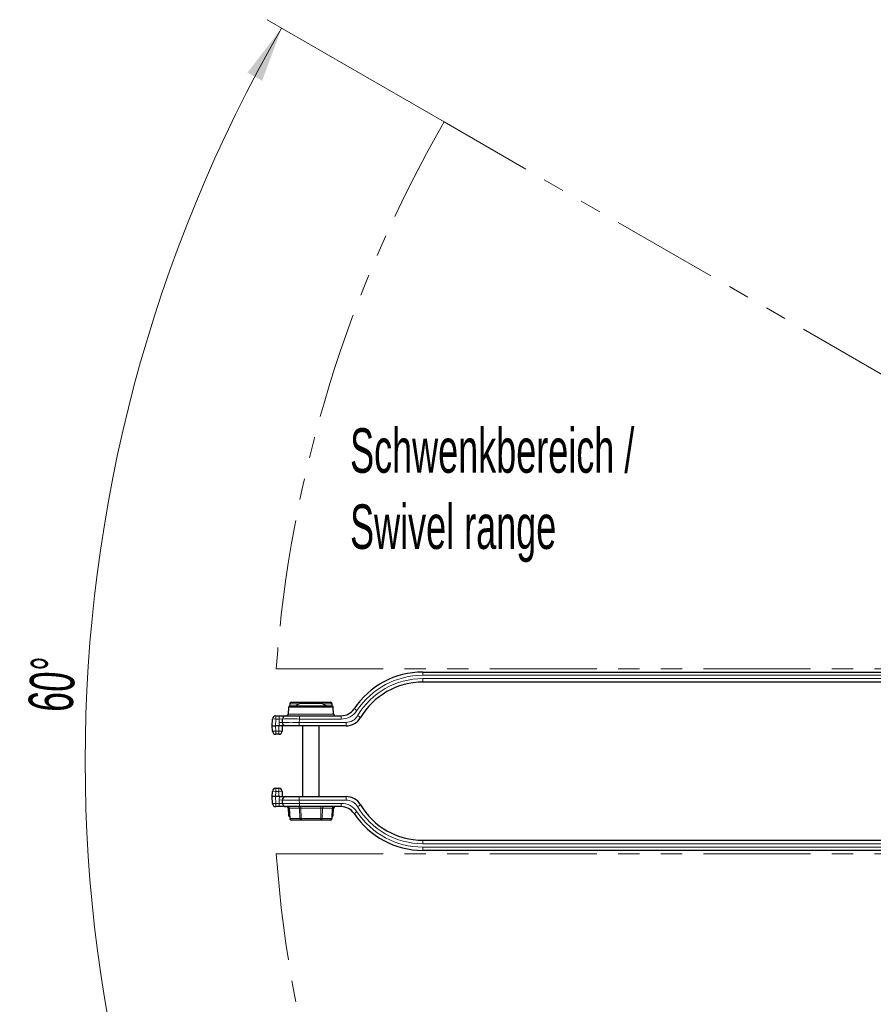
# Model space of a CAD drawing. Header units: millimetres. Extents: x 0 to 4205, y 0 to 2970.
# Tile 9 of 28: x 1890 to 2144, y 303 to 596. Entities that reach past the tile are written whole.
import ezdxf

# ---------------------------------------------------------------- set-up
doc = ezdxf.new("R2010")
doc.units = ezdxf.units.MM
doc.header["$LTSCALE"] = 5
doc.linetypes.add('PHANTOM', pattern=[12.7, 6.35, -1.27, 1.27, -1.27, 1.27, -1.27])
doc.styles.add('SLDTEXTSTYLE0', font='TXT', dxfattribs={"width": 0.605})
doc.dimstyles.new('SLDDIMSTYLE4', dxfattribs={"dimtxt": 12.841593, "dimasz": 16.5, "dimexe": 0, "dimexo": 0.0625, "dimgap": 3.210398, "dimtad": 1, "dimdec": 4, "dimlfac": 5, "dimzin": 12, "dimdsep": 46, "dimtxsty": 'SLDTEXTSTYLE0', "dimsah": 1, "dimcen": 0.09, "dimadec": 3, "dimazin": 3, "dimtfac": 1, "dimtdec": 1, "dimtofl": 0, "dimtmove": 0, "dimatfit": 3, "dimfxl": 0, "dimfrac": 2, "dimtolj": 1, "dimtzin": 12, "dimarcsym": 0})
doc.dimstyles.new('SLDDIMSTYLE5', dxfattribs={"dimtxt": 12.841593, "dimasz": 16.5, "dimexe": 0, "dimexo": 0.0625, "dimgap": 3.210398, "dimtad": 1, "dimdec": 1, "dimrnd": 1e-09, "dimzin": 12, "dimdsep": 46, "dimtxsty": 'SLDTEXTSTYLE0', "dimsah": 1, "dimcen": 0, "dimadec": 0, "dimazin": 3, "dimtfac": 1, "dimtdec": 1, "dimtofl": 0, "dimtmove": 0, "dimatfit": 3, "dimfxl": 0, "dimfrac": 2, "dimtolj": 1, "dimtzin": 12, "dimarcsym": 0})

# ---------------------------------------------------------------- blocks, each defined once
blk = doc.blocks.new('_D_10')
at = {"color": 7, "linetype": 'Continuous', "lineweight": 0}
for p, q in [((2016.56, 565.54), (1963.92, 595.93)), ((2016.56, 185.54), (1963.92, 155.15))]:
    blk.add_line(p, q, dxfattribs=at)
at = {"color": 7, "linetype": 'Continuous', "lineweight": 18}
blk.add_arc((2345.65, 375.54), 435.78, 150, 210, dxfattribs=at)
for points in [[(1968.25, 593.43), (1958.09, 580.2), (1962.46, 577.78)], [(1968.25, 157.65), (1962.46, 173.31), (1958.09, 170.89)]]:
    blk.add_solid(points, dxfattribs=at)
at = {"color": 7, "linetype": 'Continuous', "lineweight": 18, "insert": (1892.88, 390.71), "char_height": 13.229, "attachment_point": 1, "rotation": 86.3954, "style": 'SLDTEXTSTYLE0'}
blk.add_mtext('60°', dxfattribs=at)
blk = doc.blocks.new('_D_11')
at = {"color": 7, "linetype": 'Continuous', "lineweight": 0}
for p, q in [((2071.15, 112.78), (2345.65, 375.54)), ((2127.23, 197.75), (2130.42, 200.8)), ((2130.42, 200.8), (2144.05, 186.56)), ((2144.05, 186.56), (2140.87, 183.51)), ((2113.07, 184.2), (2109.89, 181.15)), ((2109.89, 181.15), (2123.53, 166.9)), ((2123.53, 166.9), (2126.71, 169.95))]:
    blk.add_line(p, q, dxfattribs=at)
at = {"color": 7, "linetype": 'Continuous', "lineweight": 18}
blk.add_arc((2345.65, 375.54), 380, 210, 224.5022, dxfattribs=at)
blk.add_solid([(2071.15, 112.78), (2084.79, 122.38), (2081.34, 125.99)], dxfattribs=at)
at = {"color": 7, "linetype": 'Continuous', "lineweight": 18, "char_height": 13.229, "attachment_point": 1, "rotation": 43.7484, "style": 'SLDTEXTSTYLE0'}
for s, insert in [('R380', (2091.11, 190.85)), ('15', (2114.92, 182.27))]:
    blk.add_mtext(s, dxfattribs=dict(at, insert=insert))

msp = doc.modelspace()

# ---------------------------------------------------------------- linework, layer by layer
at = {"color": 7, "linetype": 'PHANTOM', "lineweight": 18}
for p, q in [((2315.773074, 392.793276), (2016.561311, 565.543272)), ((1966.647308, 403.043278), (2294.019554, 403.043278)), ((1966.647308, 348.043271), (2294.019554, 348.043271))]:
    msp.add_line(p, q, dxfattribs=at)
at = {"color": 7, "linetype": 'Continuous', "lineweight": 25}
for p, q in [((2010.20221, 402.043261), (2243.699703, 402.043261)), ((2243.699703, 399.04327), (2010.20221, 399.04327)), ((1970.646124, 392.563411), (1970.624041, 392.015435)), ((1971.145731, 393.043288), (1974.048328, 393.043288)), ((1973.820757, 392.743268), (1980.081122, 392.743268)), ((1974.048328, 393.043288), (1979.853552, 393.043288)), ((1979.853552, 393.043288), (1982.756179, 393.043288)), ((1983.277869, 392.015435), (1983.255755, 392.563411)), ((1970.288854, 391.560712), (1970.217805, 389.525839)), ((1970.78855, 392.043271), (1983.11333, 392.043271)), ((1983.684104, 389.525839), (1983.613025, 391.560712)), ((1965.450954, 386.043288), (1965.522002, 388.078161)), ((1966.521394, 389.04328), (1967.522632, 389.04328)), ((1967.522632, 389.04328), (1969.521415, 389.04328)), ((1968.487095, 387.078174), (1968.522023, 388.078161)), ((1969.521415, 389.04328), (1973.518979, 389.04328)), ((1973.518979, 389.04328), (1985.945534, 389.04328)), ((1965.450954, 386.043288), (1966.450345, 386.043288)), ((1965.504538, 384.508379), (1965.450954, 386.043288)), ((1967.451554, 386.043288), (1966.450345, 386.043288)), ((1967.397969, 383.543261), (1966.503929, 383.543261)), ((1967.734736, 386.043288), (1967.451554, 386.043288)), ((1969.486486, 386.043288), (1967.734736, 386.043288)), ((1968.450945, 386.043288), (1968.39736, 384.508379)), ((1973.484051, 386.043288), (1969.486486, 386.043288)), ((1987.396251, 386.043288), (1973.484051, 386.043288)), ((1974.450957, 386.043288), (1974.450957, 365.043261)), ((1979.450952, 365.043261), (1979.450952, 386.043288)), ((1965.450954, 365.043261), (1965.504538, 366.57817)), ((1966.503929, 367.543288), (1967.397969, 367.543288)), ((1968.39736, 366.57817), (1968.450945, 365.043261)), ((1966.450345, 365.043261), (1965.450954, 365.043261)), ((1965.522002, 363.008388), (1965.450954, 365.043261)), ((1967.451554, 365.043261), (1966.450345, 365.043261)), ((1967.734736, 365.043261), (1967.451554, 365.043261)), ((1967.734736, 365.043261), (1969.486486, 365.043261)), ((1968.522023, 363.008388), (1968.487095, 364.008375)), ((1969.486486, 365.043261), (1973.484051, 365.043261)), ((1973.484051, 365.043261), (1987.396251, 365.043261)), ((1967.522632, 362.04327), (1966.521394, 362.04327)), ((1969.521415, 362.04327), (1967.522632, 362.04327)), ((1973.518979, 362.04327), (1969.521415, 362.04327)), ((1970.217805, 361.56071), (1970.288854, 359.525838)), ((1970.523547, 361.563422), (1970.646124, 358.523138)), ((1985.945534, 362.04327), (1973.518979, 362.04327)), ((1983.255755, 358.523138), (1983.378362, 361.563422)), ((1983.613025, 359.525838), (1983.684104, 361.56071)), ((1974.048328, 358.043261), (1971.145731, 358.043261)), ((1979.853552, 358.043261), (1974.048328, 358.043261)), ((1982.756179, 358.043261), (1979.853552, 358.043261)), ((2010.20221, 352.043279), (2243.699703, 352.043279)), ((2243.699703, 349.043288), (2010.20221, 349.043288))]:
    msp.add_line(p, q, dxfattribs=at)
at = {"color": 8, "linetype": 'Continuous', "lineweight": 18}
for p, q in [((2010.20221, 401.078173), (2010.20221, 402.043261)), ((2243.699703, 401.078173), (2010.20221, 401.078173)), ((2010.20221, 400.078185), (2243.699703, 400.078185)), ((2010.20221, 399.04327), (2010.20221, 400.078185)), ((1970.712971, 392.560728), (1970.691722, 392.033823)), ((1973.422121, 392.560728), (1970.712971, 392.560728)), ((1974.048328, 393.043288), (1974.048328, 392.743268)), ((1979.853552, 393.043288), (1979.853552, 392.743268)), ((1983.188938, 392.560728), (1980.479788, 392.560728)), ((1983.210158, 392.033823), (1983.188938, 392.560728)), ((1970.217805, 389.525839), (1983.684104, 389.525839)), ((1983.613025, 391.560712), (1970.288854, 391.560712)), ((1966.521394, 388.078161), (1966.450345, 386.043288)), ((1966.521394, 388.078161), (1966.521394, 389.04328)), ((1967.522632, 388.078161), (1966.521394, 388.078161)), ((1967.487704, 387.078174), (1967.522632, 388.078161)), ((1967.522632, 388.078161), (1967.522632, 389.04328)), ((1973.518979, 388.078161), (1973.484051, 387.078174)), ((1973.484051, 386.043288), (1973.484051, 387.078174)), ((1973.484051, 387.078174), (1987.396251, 387.078174)), ((1973.518979, 388.078161), (1973.518979, 389.04328)), ((1985.945534, 388.078161), (1973.518979, 388.078161)), ((1985.945534, 388.078161), (1985.945534, 389.04328)), ((1987.396251, 386.043288), (1987.396251, 387.078174)), ((1966.450345, 386.043288), (1966.503929, 384.508379)), ((1966.503929, 384.508379), (1967.397969, 384.508379)), ((1966.503929, 383.543261), (1966.503929, 384.508379)), ((1967.397969, 384.508379), (1967.451554, 386.043288)), ((1967.397969, 383.543261), (1967.397969, 384.508379)), ((1966.503929, 366.57817), (1966.450345, 365.043261)), ((1966.503929, 366.57817), (1966.503929, 367.543288)), ((1967.397969, 366.57817), (1966.503929, 366.57817)), ((1967.397969, 366.57817), (1967.397969, 367.543288)), ((1967.451554, 365.043261), (1967.397969, 366.57817)), ((1966.450345, 365.043261), (1966.521394, 363.008388)), ((1966.521394, 363.008388), (1967.522632, 363.008388)), ((1966.521394, 362.04327), (1966.521394, 363.008388)), ((1967.522632, 363.008388), (1967.487704, 364.008375)), ((1967.522632, 362.04327), (1967.522632, 363.008388)), ((1973.484051, 365.043261), (1973.484051, 364.008375)), ((1987.396251, 364.008375), (1973.484051, 364.008375)), ((1973.484051, 364.008375), (1973.518979, 363.008388)), ((1973.518979, 363.008388), (1985.945534, 363.008388)), ((1973.518979, 362.04327), (1973.518979, 363.008388)), ((1985.945534, 362.04327), (1985.945534, 363.008388)), ((1987.396251, 365.043261), (1987.396251, 364.008375)), ((1970.523637, 361.56071), (1970.217805, 361.56071)), ((1973.554414, 361.56071), (1970.590603, 361.56071)), ((1970.590603, 361.56071), (1970.712971, 358.525821)), ((1973.615598, 358.525821), (1973.554414, 361.56071)), ((1973.987144, 362.04327), (1973.987144, 361.56071)), ((1979.914736, 361.56071), (1973.987144, 361.56071)), ((1973.987144, 361.56071), (1974.048328, 358.525821)), ((1979.853552, 358.525821), (1979.914736, 361.56071)), ((1979.914736, 362.04327), (1979.914736, 361.56071)), ((1980.347496, 361.56071), (1980.286311, 358.525821)), ((1983.311307, 361.56071), (1980.347496, 361.56071)), ((1983.188938, 358.525821), (1983.311307, 361.56071)), ((1983.684104, 361.56071), (1983.378243, 361.56071)), ((1970.288854, 359.525838), (1970.605712, 359.525838)), ((1970.712971, 358.525821), (1973.615598, 358.525821)), ((1974.048328, 358.525821), (1979.853552, 358.525821)), ((1974.048328, 358.525821), (1974.048328, 358.043261)), ((1979.853552, 358.525821), (1979.853552, 358.043261)), ((1980.286311, 358.525821), (1983.188938, 358.525821)), ((1983.296197, 359.525838), (1983.613025, 359.525838)), ((2010.20221, 352.043279), (2010.20221, 351.008364)), ((2243.699703, 351.008364), (2010.20221, 351.008364)), ((2010.20221, 350.008377), (2243.699703, 350.008377)), ((2010.20221, 349.043288), (2010.20221, 350.008377))]:
    msp.add_line(p, q, dxfattribs=at)
at = {"color": 8, "linetype": 'Continuous', "lineweight": 18, "flags": 128}
for points in [[(1983.188938, 392.560728), (1983.217787, 392.561891), (1983.238768, 392.562725), (1983.251493, 392.563262), (1983.255755, 392.563411)], [(1970.590603, 361.56071), (1970.548045, 361.562439), (1970.526289, 361.563303), (1970.523547, 361.563422)], [(1970.712971, 358.525821), (1970.684122, 358.524658), (1970.663142, 358.523824), (1970.650386, 358.523287), (1970.646124, 358.523138)]]:
    msp.add_lwpolyline(points, dxfattribs=at)
at = {"color": 7, "linetype": 'PHANTOM', "lineweight": 18}
for centre, radius, start, end in [((2345.650469, 375.543358), 379.999528, 149.9999739, 175.84997403), ((2345.65076, 375.543245), 379.999822, 184.15003099, 210.00001518)]:
    msp.add_arc(centre, radius, start, end, dxfattribs=at)
at = {"color": 7, "linetype": 'Continuous', "lineweight": 25}
for centre, radius, start, end in [((2010.202135, 377.539047), 24.504214, 89.99982271, 146.37693695), ((2010.202227, 377.538918), 21.504352, 90.000044, 149.36852091), ((1971.145767, 392.543238), 0.50005, 90.00423221, 177.68793126), ((1976.952344, 385.378411), 8.002996, 113.03552921, 122.6028585), ((1976.951969, 385.382874), 7.997937, 56.38376058, 66.96800894), ((1982.756163, 392.543291), 0.499997, 2.30619057, 89.99823084), ((1969.718072, 389.543319), 0.500039, 270.00437378, 357.9966741), ((1970.788588, 391.543231), 0.500039, 90.00437378, 177.9966741), ((1983.113343, 391.543284), 0.499986, 1.99745411, 90.00149801), ((1984.183786, 389.543266), 0.499986, 181.99745411, 270.00149801), ((1985.945535, 393.66919), 4.62591, 269.9999923, 326.37674541), ((1966.521419, 388.043254), 1.000026, 90.00143789, 177.99960999), ((1969.48646, 387.043263), 0.999975, 177.99930409, 270.00147677), ((1969.52144, 388.043254), 1.000026, 90.00143789, 177.99960999), ((1987.396312, 391.043177), 4.999888, 269.99930344, 329.36891208), ((1966.504006, 384.54334), 1.000079, 182.0033259, 269.99562622), ((1967.397944, 384.543287), 1.000026, 270.00143789, 357.99960999), ((1966.504006, 366.543209), 1.000079, 90.00437378, 177.9966741), ((1967.397944, 366.543263), 1.000026, 2.00039001, 89.99856211), ((1966.521419, 363.043295), 1.000026, 182.00039001, 269.99856211), ((1969.48646, 364.043286), 0.999975, 89.99852323, 182.00069591), ((1969.52144, 363.043295), 1.000026, 182.00039001, 269.99856211), ((1987.396351, 360.043471), 4.99979, 30.63004744, 90.00113792), ((1969.718072, 361.54323), 0.500039, 2.0033259, 89.99562622), ((1970.023957, 361.543277), 0.499992, 2.2988821, 90.00184403), ((1983.877951, 361.543288), 0.499982, 89.99808803, 177.729619), ((1984.183786, 361.543283), 0.499986, 89.99850199, 178.00254589), ((1985.945536, 357.417363), 4.625907, 33.62323173, 90.00003056), ((2010.202135, 373.547502), 24.504214, 213.62306305, 270.00017729), ((2010.202213, 373.547637), 21.504358, 210.6315811, 269.99999329), ((1970.788551, 359.543276), 0.500001, 181.99871796, 250.79073387), ((1971.145767, 358.543312), 0.50005, 182.31206874, 269.99576779), ((1982.756163, 358.543258), 0.499997, 270.00176916, 357.69380943), ((1983.11331, 359.54328), 0.50002, 289.21443684, 358.00097769)]:
    msp.add_arc(centre, radius, start, end, dxfattribs=at)
at = {"color": 8, "linetype": 'Continuous', "lineweight": 18}
for centre, radius, start, end in [((2010.202212, 377.573846), 23.504326, 90.00000307, 146.37682947), ((2010.202258, 377.573797), 22.504389, 90.00012113, 149.36847005), ((1971.198497, 405.495441), 12.943822, 267.55418168, 267.85031637), ((1971.180143, 392.577097), 0.467459, 94.22171788, 182.00671612), ((1974.077822, 392.58787), 0.456372, 93.70541458, 171.19024175), ((1979.824055, 392.587831), 0.45641, 8.81385617, 86.29452246), ((1982.721732, 392.577066), 0.467492, 357.99721231, 85.7743537), ((1985.945475, 393.704177), 5.626016, 270.00060086, 326.37640261), ((1985.780352, 383.732593), 8.39819, 54.72582012, 61.42317659), ((1966.021698, 380.918338), 7.177239, 86.00770933, 93.99229067), ((1969.486198, 387.008296), 1.999716, 177.99745866, 208.85355557), ((1967.9874, 394.251199), 7.190409, 266.01503323, 273.98496677), ((1968.022328, 380.9303), 7.165307, 86.00105005, 93.99894995), ((1970.985573, 207.733973), 179.361604, 89.20185338, 90.79814662), ((1971.020501, 209.067814), 179.027782, 89.20036503, 90.79963497), ((1987.396209, 391.07823), 4.000056, 270.00060718, 329.36812208), ((1986.70802, 381.560498), 8.544136, 54.26143163, 61.09355092), ((1966.004234, 391.681547), 7.190551, 266.015112, 273.984888), ((1967.897665, 391.681547), 7.190551, 266.015112, 273.984888), ((1966.004234, 359.405003), 7.190551, 86.015112, 93.984888), ((1967.897665, 359.405003), 7.190551, 86.015112, 93.984888), ((1966.021698, 370.163274), 7.172314, 266.00496323, 273.99503677), ((1969.486198, 364.078253), 1.999716, 151.14644443, 182.00254134), ((1967.9874, 356.83535), 7.190409, 86.01503323, 93.98496677), ((1968.022328, 370.151322), 7.160391, 265.99830038, 274.00169962), ((1970.985573, 543.352576), 179.361604, 269.20185338, 270.79814662), ((1971.020501, 541.895523), 178.904582, 269.19981434, 270.80018566), ((1985.945487, 357.382393), 5.625995, 33.62348019, 89.99951634), ((1987.396223, 360.008344), 4.000032, 30.6316793, 89.99959144), ((1970.123445, 361.577092), 0.467445, 357.99165277, 85.77991323), ((1973.087222, 361.577061), 0.467478, 357.99558024, 85.77598576), ((1973.770779, 353.445604), 8.11799, 88.4727424, 91.5272576), ((1980.131116, 353.069991), 8.493476, 88.54017501, 91.45982499), ((1980.814653, 361.577092), 0.467445, 94.22008677, 182.00834723), ((1983.77845, 361.577108), 0.467431, 94.22204105, 182.0103155), ((1984.574224, 331.165072), 30.421864, 92.252837, 92.37923041), ((1985.780352, 367.353957), 8.39819, 298.57682341, 305.27417988), ((2010.202177, 373.512638), 23.504261, 213.62308552, 270.00008194), ((1986.705172, 369.530932), 8.549785, 298.90734523, 305.73483789), ((2010.202258, 373.512752), 22.504389, 210.63152995, 269.99987887), ((1971.180143, 358.509452), 0.467459, 177.99328388, 265.77828212), ((1974.082741, 358.509424), 0.467431, 177.98975839, 265.77788507), ((1973.831963, 366.981648), 8.458595, 268.53425471, 271.46574529), ((1980.069932, 366.982939), 8.459886, 268.53437753, 271.46562247), ((1979.819139, 358.509452), 0.467459, 274.22171788, 2.00671612), ((1982.721732, 358.509483), 0.467492, 274.2256463, 2.00278769), ((1983.435478, 363.833809), 5.313711, 267.34070229, 268.06174823)]:
    msp.add_arc(centre, radius, start, end, dxfattribs=at)

# ---------------------------------------------------------------- texts
at = {"color": 7, "linetype": 'Continuous', "lineweight": 0, "char_height": 13.22916667, "attachment_point": 1, "style": 'SLDTEXTSTYLE0'}
for s, insert in [('Schwenkbereich /', (1988.59189, 474.506188)), ('Swivel range', (1988.59189, 451.867299))]:
    msp.add_mtext(s, dxfattribs=dict(at, insert=insert))

# ---------------------------------------------------------------- dimensions: what is measured, and where the dimension line sits
at = {"color": 7, "linetype": 'Continuous', "lineweight": 18}
dim = msp.add_angular_dim_2l(base=(1909.871364, 375.543274), line1=((2016.561297, 185.543274), (2345.65095, 375.543274)), line2=((2345.65095, 375.543274), (2016.561297, 565.543274)), dimstyle='SLDDIMSTYLE4', dxfattribs=at)
dim.commit()
dim.dimension.update_dxf_attribs({"geometry": '_D_10', "text_midpoint": (1910.733483, 402.941156), "dimtype": 162})
dim = msp.add_radius_dim(center=(2345.65095, 375.543274), mpoint=(2071.145259, 112.776028), dimstyle='SLDDIMSTYLE5', dxfattribs=at)
dim.commit()
dim.dimension.update_dxf_attribs({"geometry": '_D_11', "text_midpoint": (2135.205241, 174.096672), "dimtype": 164})

doc.saveas('drawing.dxf')
